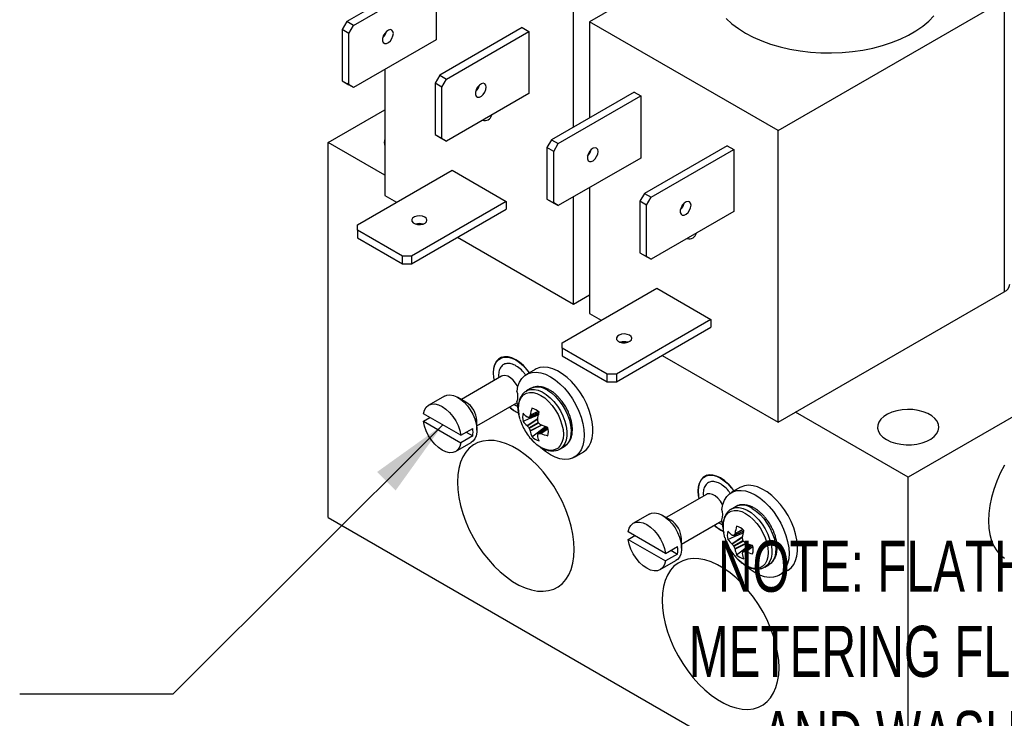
# Model space of a CAD drawing. Header units: inches. Extents: x 0.5 to 22.6, y 0.5 to 16.5.
# Tile 15 of 18: x 17.3 to 20.5, y 11.9 to 14.2. Entities that reach past the tile are written whole.
import ezdxf

# ---------------------------------------------------------------- set-up
doc = ezdxf.new("R2010")
doc.units = ezdxf.units.IN
doc.header["$LTSCALE"] = 2
doc.header["$MEASUREMENT"] = 0
doc.linetypes.add('SLD-Solid', pattern=[0])
doc.layers.add('TEXT', color=140, linetype='SLD-Solid', lineweight=25)
doc.styles.add('SLDTEXTSTYLE0', font='TXT', dxfattribs={"width": 0.7})
doc.dimstyles.new('SLDDIMSTYLE6', dxfattribs={"dimtxt": 0.18, "dimasz": 0.26, "dimexe": 0, "dimexo": 0.0625, "dimgap": 0, "dimtad": 0, "dimtih": 1, "dimtoh": 1, "dimdec": 0, "dimrnd": 1e-09, "dimzin": 0, "dimdsep": 46, "dimtxsty": 'Standard', "dimsah": 1, "dimcen": 0.09, "dimadec": 0, "dimazin": 0, "dimtfac": 0.26, "dimtdec": 0, "dimtofl": 0, "dimtmove": 0, "dimatfit": 3, "dimfxl": 0, "dimfrac": 2, "dimtolj": 1, "dimtzin": 0, "dimarcsym": 0})

msp = doc.modelspace()

# ---------------------------------------------------------------- linework, layer by layer
for p, q in [((19.5723, 14.4495), (19.1765, 14.2209)), ((18.6532, 14.3769), (18.3839, 14.2214)), ((18.4059, 14.2088), (18.6751, 14.3642)), ((18.6751, 14.3642), (18.6751, 14.1617)), ((19.7916, 13.8658), (20.5299, 14.292)), ((20.5299, 14.292), (20.5299, 13.3391)), ((19.1234, 13.8768), (19.1234, 14.2516)), ((18.3839, 14.2214), (18.3689, 14.1954)), ((18.4059, 14.2088), (18.3839, 14.2214)), ((18.3909, 14.1828), (18.4059, 14.2088)), ((19.1765, 14.2209), (19.1765, 13.9074)), ((19.7916, 13.8658), (19.1765, 14.2209)), ((18.3909, 14.1828), (18.3689, 14.1954)), ((18.3689, 14.1954), (18.3689, 14.0276)), ((18.3909, 14.0149), (18.3909, 14.1828)), ((18.5082, 14.1835), (18.5082, 14.177)), ((18.9565, 14.2017), (18.6873, 14.0463)), ((18.7092, 14.0336), (18.9785, 14.1891)), ((18.9565, 14.2017), (18.9785, 14.1891)), ((18.9785, 14.1891), (18.9785, 13.9866)), ((18.6751, 14.1617), (18.4059, 14.0063)), ((18.5082, 14.0654), (18.5082, 13.6538)), ((18.6873, 14.0463), (18.6723, 14.0203)), ((18.6873, 14.0463), (18.7092, 14.0336)), ((18.3689, 14.0276), (18.3909, 14.0149)), ((18.3689, 14.0276), (18.3839, 14.0189)), ((18.4059, 14.0063), (18.3839, 14.0189)), ((18.4059, 14.0063), (18.3909, 14.0149)), ((18.6942, 14.0077), (18.6723, 14.0203)), ((18.6723, 14.0203), (18.6723, 13.8525)), ((18.6942, 14.0077), (18.7092, 14.0336)), ((18.6942, 13.8398), (18.6942, 14.0077)), ((18.9785, 13.9866), (18.7092, 13.8311)), ((18.8092, 14.0049), (18.8125, 14.0034)), ((19.3214, 13.9911), (19.0522, 13.8357)), ((19.3214, 13.9911), (19.3433, 13.9785)), ((19.0741, 13.823), (19.3433, 13.9785)), ((19.3433, 13.9785), (19.3433, 13.7759)), ((18.3232, 13.8266), (18.5082, 13.9335)), ((18.6723, 13.8525), (18.6942, 13.8398)), ((18.6723, 13.8525), (18.6873, 13.8438)), ((19.7916, 12.9129), (19.7916, 13.8658)), ((18.5082, 13.7198), (18.3232, 13.8266)), ((18.3232, 12.6018), (18.3232, 13.8266)), ((18.6873, 13.8438), (18.7092, 13.8311)), ((18.7092, 13.8311), (18.6942, 13.8398)), ((19.0522, 13.8357), (19.0372, 13.8097)), ((19.0522, 13.8357), (19.0741, 13.823)), ((19.0591, 13.797), (19.0741, 13.823)), ((19.0591, 13.797), (19.0372, 13.8097)), ((19.0372, 13.8097), (19.0372, 13.6418)), ((19.0591, 13.6292), (19.0591, 13.797)), ((19.1765, 13.7978), (19.1765, 13.7912)), ((19.6248, 13.816), (19.3555, 13.6605)), ((19.3774, 13.6479), (19.6467, 13.8033)), ((19.6248, 13.816), (19.6467, 13.8033)), ((19.6467, 13.8033), (19.6467, 13.6008)), ((19.3433, 13.7759), (19.0741, 13.6205)), ((18.4186, 13.558), (18.7274, 13.7363)), ((18.7274, 13.7363), (18.9042, 13.6342)), ((19.1765, 13.6796), (19.1765, 13.268)), ((19.3555, 13.6605), (19.3405, 13.6346)), ((19.3555, 13.6605), (19.3774, 13.6479)), ((18.5082, 13.6538), (18.5464, 13.6318)), ((18.9042, 13.6342), (18.5954, 13.4559)), ((18.9042, 13.6342), (18.9042, 13.6089)), ((19.0372, 13.6418), (19.0591, 13.6292)), ((19.0372, 13.6418), (19.0522, 13.6332)), ((19.0522, 13.6332), (19.0741, 13.6205)), ((19.0741, 13.6205), (19.0591, 13.6292)), ((19.1234, 13.2987), (19.1234, 13.649)), ((19.3624, 13.6219), (19.3405, 13.6346)), ((19.3405, 13.6346), (19.3405, 13.4667)), ((19.3624, 13.6219), (19.3774, 13.6479)), ((18.5954, 13.4306), (18.9042, 13.6089)), ((19.3624, 13.4541), (19.3624, 13.6219)), ((19.6467, 13.6008), (19.3774, 13.4454)), ((19.4775, 13.6191), (19.4807, 13.6177)), ((18.4186, 13.5407), (18.4186, 13.558)), ((18.5654, 13.4559), (18.4186, 13.5407)), ((18.4186, 13.5407), (18.4186, 13.5154)), ((18.4186, 13.5154), (18.5654, 13.4306)), ((18.7451, 13.5171), (19.1234, 13.2987)), ((19.3405, 13.4667), (19.3624, 13.4541)), ((19.3405, 13.4667), (19.3555, 13.458)), ((18.5654, 13.4306), (18.5654, 13.4559)), ((18.5954, 13.4559), (18.5654, 13.4559)), ((18.5954, 13.4559), (18.5954, 13.4306)), ((19.3555, 13.458), (19.3774, 13.4454)), ((19.3774, 13.4454), (19.3624, 13.4541)), ((18.5654, 13.4306), (18.5954, 13.4306)), ((19.0868, 13.1722), (19.3957, 13.3505)), ((19.3957, 13.3505), (19.5724, 13.2485)), ((19.7916, 12.9129), (20.5299, 13.3391)), ((19.1234, 13.2987), (19.1765, 13.3293)), ((19.1765, 13.268), (19.2146, 13.246)), ((19.5724, 13.2485), (19.2636, 13.0702)), ((19.5724, 13.2485), (19.5724, 13.2232)), ((19.2636, 13.0449), (19.5724, 13.2232)), ((19.0868, 13.1549), (19.0868, 13.1722)), ((19.2336, 13.0702), (19.0868, 13.1549)), ((19.0868, 13.1549), (19.0868, 13.1296)), ((18.8912, 13.1256), (18.884, 13.1214)), ((19.0868, 13.1296), (19.2336, 13.0449)), ((19.4133, 13.1313), (19.7916, 12.9129)), ((20.9232, 13.1421), (20.2161, 12.7339)), ((18.999, 13.0857), (18.9707, 13.0693)), ((18.8893, 13.0633), (18.7583, 12.9876)), ((18.879, 13.0649), (18.8798, 13.0578)), ((19.2336, 13.0449), (19.2336, 13.0702)), ((19.2636, 13.0702), (19.2336, 13.0702)), ((19.2636, 13.0702), (19.2636, 13.0449)), ((18.9837, 13.0232), (18.9705, 13.0155)), ((19.2336, 13.0449), (19.2636, 13.0449)), ((18.7026, 12.9988), (18.6514, 12.9692)), ((18.7729, 12.9791), (18.7464, 12.9944)), ((18.8083, 12.901), (18.9393, 12.9767)), ((18.9294, 12.9709), (18.9419, 12.9641)), ((18.7561, 12.8705), (18.6342, 12.9408)), ((18.6342, 12.9164), (18.6554, 12.9286)), ((18.9723, 12.9022), (19.0076, 12.9253)), ((18.9731, 12.9013), (19.0073, 12.9238)), ((18.9787, 12.929), (19.0109, 12.9429)), ((19.011, 12.9434), (18.9794, 12.9297)), ((19.0094, 12.9477), (18.9824, 12.9351)), ((19.0088, 12.9483), (18.9827, 12.9362)), ((20.2161, 12.7339), (19.8488, 12.9459)), ((18.6342, 12.9164), (18.7561, 12.846)), ((18.7561, 12.8705), (18.795, 12.8929)), ((18.8083, 12.8873), (18.8083, 12.9179)), ((18.9781, 12.895), (19.0088, 12.9127)), ((19.0101, 12.9104), (18.9794, 12.8927)), ((19.0189, 12.9036), (18.9824, 12.8853)), ((19.0204, 12.9031), (18.9827, 12.8841)), ((18.988, 12.866), (19.032, 12.8991)), ((19.0373, 12.8972), (19.0092, 12.8762)), ((19.0101, 12.8765), (19.0377, 12.897)), ((19.0163, 12.8764), (19.0408, 12.8935)), ((19.0174, 12.8761), (19.0409, 12.8926)), ((18.795, 12.8684), (18.7561, 12.846)), ((18.7737, 12.8807), (18.795, 12.8684)), ((18.7389, 12.8176), (18.7901, 12.8472)), ((19.08, 12.8259), (19.0791, 12.8254)), ((19.08, 12.8259), (19.0932, 12.8335)), ((19.1267, 12.7991), (19.1549, 12.8155)), ((19.5594, 12.7398), (19.5523, 12.7357)), ((20.2161, 11.5091), (20.2161, 12.7339)), ((19.6672, 12.6999), (19.6389, 12.6836)), ((19.5575, 12.6775), (19.4265, 12.6018)), ((19.5472, 12.6791), (19.548, 12.672)), ((19.652, 12.6374), (19.6387, 12.6298)), ((18.3232, 12.6018), (20.2161, 11.5091)), ((19.3709, 12.613), (19.3196, 12.5834)), ((19.4411, 12.5934), (19.4146, 12.6087)), ((19.4765, 12.5152), (19.6075, 12.5909)), ((19.5976, 12.5852), (19.6101, 12.5784)), ((19.4243, 12.4847), (19.3024, 12.5551)), ((19.3024, 12.5306), (19.3236, 12.5428)), ((19.6405, 12.5164), (19.6758, 12.5396)), ((19.6413, 12.5156), (19.6755, 12.538)), ((19.6469, 12.5433), (19.6791, 12.5572)), ((19.6792, 12.5576), (19.6476, 12.544)), ((19.6777, 12.562), (19.6506, 12.5494)), ((19.677, 12.5626), (19.6509, 12.5504)), ((19.3024, 12.5306), (19.4243, 12.4602)), ((19.4243, 12.4847), (19.4632, 12.5072)), ((19.4765, 12.5015), (19.4765, 12.5321)), ((19.6463, 12.5093), (19.677, 12.527)), ((19.6783, 12.5247), (19.6476, 12.5069)), ((19.6871, 12.5179), (19.6506, 12.4995)), ((19.6886, 12.5173), (19.6509, 12.4984)), ((19.6562, 12.4802), (19.7002, 12.5134)), ((19.7055, 12.5114), (19.6774, 12.4905)), ((19.6783, 12.4907), (19.7059, 12.5113)), ((19.6845, 12.4906), (19.709, 12.5077)), ((19.6856, 12.4904), (19.7091, 12.5069)), ((19.4632, 12.4827), (19.4243, 12.4602)), ((19.442, 12.4949), (19.4632, 12.4827)), ((19.4071, 12.4319), (19.4583, 12.4615)), ((19.7482, 12.4401), (19.7473, 12.4396)), ((19.7482, 12.4401), (19.7614, 12.4478)), ((19.7949, 12.4134), (19.8232, 12.4297))]:
    msp.add_line(p, q)
at = {"flags": 128}
for points in [[(19.6225, 14.2314), (19.6408, 14.2145), (19.6618, 14.1986), (19.6851, 14.1839), (19.7106, 14.1705), (19.7381, 14.1584), (19.7673, 14.1478), (19.7981, 14.1387), (19.8301, 14.1313), (19.8632, 14.1256), (19.8971, 14.1216), (19.9314, 14.1193), (19.9659, 14.1189), (20.0004, 14.1202), (20.0345, 14.1233), (20.068, 14.1282), (20.1006, 14.1348), (20.1321, 14.1431), (20.1621, 14.1529), (20.1905, 14.1643), (20.2171, 14.177), (20.2415, 14.1911), (20.2636, 14.2064), (20.2833, 14.2228), (20.3003, 14.2402)], [(18.5358, 14.1825), (18.5346, 14.1892), (18.5312, 14.1936), (18.526, 14.1952), (18.5198, 14.1936), (18.5133, 14.1892), (18.5075, 14.1825), (18.5031, 14.1744), (18.5008, 14.1661), (18.5008, 14.1585), (18.5031, 14.1529), (18.5075, 14.1499), (18.5133, 14.1499), (18.5198, 14.1529), (18.526, 14.1586), (18.5312, 14.1661), (18.5346, 14.1745), (18.5358, 14.1825)], [(18.8392, 14.0074), (18.838, 14.0141), (18.8345, 14.0185), (18.8294, 14.02), (18.8231, 14.0185), (18.8166, 14.0141), (18.8108, 14.0074), (18.8065, 13.9993), (18.8041, 13.9909), (18.8041, 13.9834), (18.8065, 13.9778), (18.8108, 13.9748), (18.8166, 13.9748), (18.8231, 13.9778), (18.8294, 13.9835), (18.8345, 13.991), (18.838, 13.9994), (18.8392, 14.0074)], [(19.204, 13.7968), (19.2028, 13.8035), (19.1994, 13.8079), (19.1942, 13.8094), (19.188, 13.8078), (19.1815, 13.8034), (19.1757, 13.7967), (19.1713, 13.7886), (19.169, 13.7803), (19.169, 13.7728), (19.1713, 13.7672), (19.1757, 13.7641), (19.1815, 13.7642), (19.188, 13.7672), (19.1942, 13.7729), (19.1994, 13.7804), (19.2028, 13.7887), (19.204, 13.7968)], [(19.5074, 13.6217), (19.5062, 13.6283), (19.5028, 13.6328), (19.4976, 13.6343), (19.4913, 13.6327), (19.4849, 13.6283), (19.479, 13.6216), (19.4747, 13.6135), (19.4723, 13.6052), (19.4723, 13.5977), (19.4747, 13.592), (19.479, 13.589), (19.4849, 13.589), (19.4913, 13.5921), (19.4976, 13.5977), (19.5028, 13.6052), (19.5062, 13.6136), (19.5074, 13.6217)], [(18.6383, 13.5828), (18.6308, 13.5858), (18.6218, 13.587), (18.6127, 13.5863), (18.6047, 13.5837), (18.5988, 13.5796), (18.5959, 13.5746), (18.5963, 13.5693), (18.6, 13.5644), (18.6065, 13.5607), (18.6149, 13.5586), (18.6241, 13.5583), (18.6328, 13.56), (18.6399, 13.5634), (18.6444, 13.568), (18.6456, 13.5733), (18.6435, 13.5784), (18.6383, 13.5828)], [(19.3066, 13.1971), (19.299, 13.2), (19.29, 13.2013), (19.2809, 13.2005), (19.2729, 13.1979), (19.267, 13.1939), (19.2641, 13.1888), (19.2645, 13.1835), (19.2683, 13.1787), (19.2748, 13.1749), (19.2832, 13.1728), (19.2923, 13.1726), (19.301, 13.1742), (19.3081, 13.1776), (19.3126, 13.1823), (19.3139, 13.1875), (19.3118, 13.1927), (19.3066, 13.1971)], [(18.9797, 13.0746), (18.9718, 13.0851), (18.9602, 13.098), (18.9479, 13.1088), (18.9351, 13.1174), (18.9224, 13.1233), (18.9101, 13.1266), (18.8985, 13.1269), (18.8881, 13.1245), (18.8791, 13.1192), (18.8718, 13.1113), (18.8664, 13.1011), (18.8631, 13.0887), (18.862, 13.0747), (18.8631, 13.0593), (18.8649, 13.0492)], [(18.8655, 13.0495), (18.8638, 13.059), (18.8627, 13.0742), (18.8638, 13.0882), (18.8671, 13.1004), (18.8724, 13.1106), (18.8796, 13.1184), (18.8886, 13.1236), (18.8989, 13.126), (18.9104, 13.1256), (18.9226, 13.1224), (18.9352, 13.1165), (18.9478, 13.108), (18.9601, 13.0972), (18.9716, 13.0845), (18.9792, 13.0743)], [(19.1549, 12.8155), (19.1559, 12.816), (19.1659, 12.8239), (19.1742, 12.8342), (19.1805, 12.8469), (19.1848, 12.8616), (19.187, 12.8781), (19.187, 12.896), (19.1848, 12.915), (19.1805, 12.9346), (19.1742, 12.9546), (19.1659, 12.9745), (19.1559, 12.994), (19.1443, 13.0126), (19.1314, 13.0299), (19.1174, 13.0457), (19.1026, 13.0596), (19.0873, 13.0714), (19.0718, 13.0808), (19.0564, 13.0876), (19.0415, 13.0917), (19.0272, 13.093), (19.0139, 13.0915), (19.0018, 13.0872), (18.999, 13.0857)], [(18.9422, 13.029), (18.9416, 13.0302), (18.9349, 13.0412), (18.9269, 13.0508), (18.9181, 13.0584), (18.909, 13.0634), (18.9002, 13.0655), (18.8924, 13.0647), (18.8893, 13.0633)], [(18.9394, 13.0144), (18.9426, 13.0304), (18.948, 13.0444), (18.9555, 13.0562), (18.9648, 13.0654), (18.9759, 13.072), (18.9885, 13.0757), (19.0023, 13.0766), (19.0171, 13.0745), (19.0325, 13.0696), (19.0482, 13.0619), (19.0639, 13.0516), (19.0794, 13.0389), (19.0942, 13.024), (19.1081, 13.0073), (19.1207, 12.9891), (19.1319, 12.9698), (19.1414, 12.9497), (19.149, 12.9294), (19.1545, 12.9091), (19.1579, 12.8894), (19.159, 12.8706), (19.1579, 12.853), (19.1545, 12.8372), (19.149, 12.8233), (19.1414, 12.8117), (19.1319, 12.8026), (19.1207, 12.7962), (19.1081, 12.7926), (19.0942, 12.7919), (19.0794, 12.7942), (19.0639, 12.7993), (19.0482, 12.8071), (19.0325, 12.8176), (19.0175, 12.83)], [(18.9698, 13.0151), (18.9741, 13.0174), (18.9847, 13.0203), (18.9964, 13.0203), (19.0089, 13.0175), (19.022, 13.0119), (19.0351, 13.0037), (19.0479, 12.9931), (19.0601, 12.9804), (19.0713, 12.966), (19.0811, 12.9503), (19.0894, 12.9337), (19.0958, 12.9168), (19.1002, 12.9), (19.1024, 12.8838), (19.1024, 12.8686), (19.1002, 12.8549), (19.0958, 12.8432), (19.0894, 12.8336), (19.0811, 12.8266), (19.08, 12.8259)], [(19.0385, 13.0178), (19.0516, 13.0089), (19.0643, 12.9978), (19.0762, 12.9846), (19.0871, 12.9698), (19.0966, 12.9539), (19.1044, 12.9372), (19.1103, 12.9202), (19.1142, 12.9035), (19.1158, 12.8875), (19.1153, 12.8727), (19.1125, 12.8594), (19.1076, 12.8482), (19.1007, 12.8392), (19.0932, 12.8335)], [(18.7026, 12.9988), (18.7105, 13.0019), (18.7207, 13.0028), (18.7318, 13.0009), (18.7434, 12.9961), (18.7552, 12.9886), (18.7666, 12.9788), (18.7773, 12.967), (18.7869, 12.9536), (18.795, 12.9391), (18.8014, 12.924), (18.8057, 12.9089), (18.808, 12.8942), (18.808, 12.8807), (18.8057, 12.8686), (18.8014, 12.8585), (18.795, 12.8508), (18.7901, 12.8472)], [(18.9497, 12.9216), (18.9482, 12.9269), (18.9448, 12.9431), (18.9437, 12.9585), (18.9448, 12.9726), (18.9482, 12.9849), (18.9536, 12.9952), (18.9609, 13.0031), (18.97, 13.0083), (18.9805, 13.0107), (18.9921, 13.0103), (19.0044, 13.007), (19.0172, 13.0009)], [(19.0172, 13.0009), (19.03, 12.9923), (19.0423, 12.9813), (19.0539, 12.9683), (19.0644, 12.9538), (19.0735, 12.9381), (19.0808, 12.9217), (19.0862, 12.9052), (19.0896, 12.889), (19.0907, 12.8736), (19.0896, 12.8596), (19.0862, 12.8472), (19.0808, 12.8369), (19.0735, 12.829), (19.0644, 12.8238), (19.0539, 12.8214), (19.0423, 12.8218), (19.03, 12.8251), (19.0172, 12.8312), (19.0044, 12.8399), (18.9921, 12.8508), (18.9886, 12.8544)], [(18.6342, 12.9408), (18.6375, 12.9527), (18.6431, 12.9621), (18.6508, 12.9688), (18.6602, 12.9726), (18.671, 12.9731), (18.6828, 12.9705), (18.6951, 12.9649), (18.7074, 12.9563), (18.7192, 12.9453), (18.73, 12.9323), (18.7395, 12.9176), (18.7471, 12.902), (18.7528, 12.8861), (18.7561, 12.8705)], [(18.9432, 12.9579), (18.9426, 12.9605), (18.9394, 12.9802)], [(20.1454, 12.8563), (20.1592, 12.8497), (20.1747, 12.8446), (20.1917, 12.8412), (20.2094, 12.8396), (20.2273, 12.8398), (20.2449, 12.8419), (20.2615, 12.8457), (20.2767, 12.8512), (20.2899, 12.8582), (20.3008, 12.8664), (20.3089, 12.8757), (20.3141, 12.8856), (20.3161, 12.8959), (20.3149, 12.9062), (20.3105, 12.9162), (20.3031, 12.9256), (20.2929, 12.9342), (20.2802, 12.9415), (20.2655, 12.9474), (20.2491, 12.9516), (20.2317, 12.9542), (20.2139, 12.9549), (20.196, 12.9537), (20.1789, 12.9507), (20.1629, 12.946), (20.1486, 12.9398), (20.1365, 12.9321), (20.127, 12.9234), (20.1203, 12.9138), (20.1167, 12.9036), (20.1163, 12.8933), (20.1191, 12.8831), (20.1251, 12.8733), (20.1339, 12.8643), (20.1454, 12.8563)], [(19.0092, 12.9422), (19.0095, 12.9399), (19.01, 12.9373)], [(18.7561, 12.846), (18.7528, 12.8342), (18.7471, 12.8247), (18.7395, 12.818), (18.73, 12.8143), (18.7192, 12.8137), (18.7074, 12.8163), (18.6951, 12.822), (18.6828, 12.8305), (18.671, 12.8415), (18.6602, 12.8546), (18.6508, 12.8692), (18.6431, 12.8848), (18.6375, 12.9007), (18.6342, 12.9164)], [(19.032, 12.8991), (19.034, 12.8974), (19.0358, 12.896)], [(19.1264, 12.4974), (19.1252, 12.5219), (19.1219, 12.5474), (19.1164, 12.5736), (19.1087, 12.6001), (19.099, 12.6268), (19.0874, 12.6533), (19.0741, 12.6792), (19.0591, 12.7042), (19.0426, 12.7282), (19.0249, 12.7507), (19.0062, 12.7715), (18.9866, 12.7905), (18.9664, 12.8072), (18.9459, 12.8217), (18.9252, 12.8336), (18.9047, 12.8429), (18.8845, 12.8494), (18.8649, 12.8531), (18.8461, 12.8539), (18.8284, 12.8518), (18.812, 12.8469), (18.797, 12.8391), (18.7836, 12.8287), (18.772, 12.8156), (18.7623, 12.8001), (18.7547, 12.7824), (18.7492, 12.7626), (18.7458, 12.7409), (18.7447, 12.7178), (18.7458, 12.6933), (18.7492, 12.6678), (18.7547, 12.6416), (18.7623, 12.6151), (18.772, 12.5884), (18.7836, 12.5619), (18.797, 12.536), (18.812, 12.511), (18.8284, 12.487), (18.8461, 12.4645), (18.8649, 12.4437), (18.8845, 12.4247), (18.9047, 12.408), (18.9252, 12.3935), (18.9459, 12.3816), (18.9664, 12.3723), (18.9866, 12.3658), (19.0062, 12.3621), (19.0249, 12.3613), (19.0426, 12.3634), (19.0591, 12.3683), (19.0741, 12.3761), (19.0874, 12.3865), (19.099, 12.3996), (19.1087, 12.4151), (19.1164, 12.4328), (19.1219, 12.4526), (19.1252, 12.4743), (19.1264, 12.4974)], [(20.5301, 12.7727), (20.5167, 12.7468), (20.5051, 12.7204), (20.4955, 12.6937), (20.4878, 12.6671), (20.4823, 12.641), (20.4789, 12.6155), (20.4778, 12.591), (20.4789, 12.5678), (20.4823, 12.5462), (20.4878, 12.5264), (20.4955, 12.5087), (20.5051, 12.4932), (20.5167, 12.4801), (20.5301, 12.4697)], [(19.6479, 12.6888), (19.64, 12.6994), (19.6284, 12.7122), (19.6161, 12.7231), (19.6033, 12.7316), (19.5906, 12.7376), (19.5783, 12.7408), (19.5667, 12.7412), (19.5563, 12.7387), (19.5473, 12.7335), (19.54, 12.7256), (19.5346, 12.7153), (19.5313, 12.703), (19.5302, 12.6889), (19.5313, 12.6736), (19.5332, 12.6634)], [(19.5337, 12.6638), (19.532, 12.6733), (19.5309, 12.6885), (19.532, 12.7024), (19.5353, 12.7147), (19.5406, 12.7248), (19.5479, 12.7326), (19.5568, 12.7378), (19.5671, 12.7403), (19.5786, 12.7399), (19.5908, 12.7367), (19.6034, 12.7307), (19.616, 12.7223), (19.6283, 12.7115), (19.6398, 12.6987), (19.6474, 12.6885)], [(19.8232, 12.4297), (19.8241, 12.4303), (19.8341, 12.4381), (19.8424, 12.4485), (19.8487, 12.4612), (19.853, 12.4759), (19.8552, 12.4923), (19.8552, 12.5102), (19.853, 12.5292), (19.8487, 12.5489), (19.8424, 12.5689), (19.8341, 12.5888), (19.8241, 12.6082), (19.8125, 12.6268), (19.7996, 12.6442), (19.7856, 12.66), (19.7708, 12.6739), (19.7556, 12.6856), (19.7401, 12.695), (19.7247, 12.7018), (19.7097, 12.7059), (19.6954, 12.7072), (19.6821, 12.7057), (19.67, 12.7014), (19.6672, 12.6999)], [(19.6104, 12.6432), (19.6098, 12.6444), (19.6032, 12.6555), (19.5951, 12.6651), (19.5863, 12.6726), (19.5772, 12.6776), (19.5685, 12.6798), (19.5606, 12.6789), (19.5575, 12.6775)], [(19.6076, 12.6287), (19.6108, 12.6446), (19.6162, 12.6586), (19.6237, 12.6704), (19.633, 12.6797), (19.6441, 12.6862), (19.6567, 12.69), (19.6705, 12.6908), (19.6853, 12.6888), (19.7007, 12.6838), (19.7164, 12.6761), (19.7322, 12.6658), (19.7476, 12.6531), (19.7624, 12.6382), (19.7763, 12.6215), (19.7889, 12.6034), (19.8001, 12.584), (19.8096, 12.564), (19.8172, 12.5436), (19.8227, 12.5234), (19.8261, 12.5036), (19.8272, 12.4848), (19.8261, 12.4673), (19.8227, 12.4514), (19.8172, 12.4375), (19.8096, 12.4259), (19.8001, 12.4168), (19.7889, 12.4104), (19.7763, 12.4068), (19.7624, 12.4062), (19.7476, 12.4084), (19.7322, 12.4135), (19.7164, 12.4214), (19.7007, 12.4318), (19.6858, 12.4443)], [(19.638, 12.6294), (19.6423, 12.6316), (19.6529, 12.6345), (19.6646, 12.6346), (19.6772, 12.6318), (19.6902, 12.6262), (19.7033, 12.618), (19.7161, 12.6074), (19.7283, 12.5947), (19.7395, 12.5803), (19.7494, 12.5646), (19.7576, 12.548), (19.764, 12.5311), (19.7684, 12.5142), (19.7706, 12.498), (19.7706, 12.4828), (19.7684, 12.4692), (19.764, 12.4574), (19.7576, 12.4479), (19.7494, 12.4408), (19.7482, 12.4401)], [(19.7067, 12.632), (19.7198, 12.6232), (19.7325, 12.612), (19.7445, 12.5989), (19.7553, 12.5841), (19.7648, 12.5681), (19.7726, 12.5514), (19.7785, 12.5345), (19.7824, 12.5177), (19.7841, 12.5017), (19.7835, 12.4869), (19.7807, 12.4737), (19.7758, 12.4624), (19.769, 12.4535), (19.7614, 12.4478)], [(19.3709, 12.613), (19.3787, 12.6162), (19.3889, 12.6171), (19.4, 12.6151), (19.4117, 12.6103), (19.4234, 12.6029), (19.4348, 12.5931), (19.4455, 12.5813), (19.4551, 12.5679), (19.4632, 12.5533), (19.4696, 12.5382), (19.474, 12.5231), (19.4762, 12.5085), (19.4762, 12.4949), (19.474, 12.4829), (19.4696, 12.4728), (19.4632, 12.465), (19.4583, 12.4615)], [(19.6179, 12.5359), (19.6164, 12.5411), (19.6131, 12.5573), (19.6119, 12.5727), (19.6131, 12.5868), (19.6164, 12.5992), (19.6218, 12.6095), (19.6291, 12.6173), (19.6382, 12.6226), (19.6487, 12.625), (19.6603, 12.6245), (19.6727, 12.6212), (19.6854, 12.6152)], [(19.6854, 12.6152), (19.6982, 12.6065), (19.7105, 12.5955), (19.7221, 12.5826), (19.7326, 12.568), (19.7417, 12.5524), (19.749, 12.536), (19.7545, 12.5195), (19.7578, 12.5033), (19.7589, 12.4879), (19.7578, 12.4738), (19.7545, 12.4614), (19.749, 12.4512), (19.7417, 12.4433), (19.7326, 12.438), (19.7221, 12.4356), (19.7105, 12.4361), (19.6982, 12.4394), (19.6854, 12.4455), (19.6727, 12.4541), (19.6603, 12.4651), (19.6568, 12.4687)], [(19.3024, 12.5551), (19.3057, 12.5669), (19.3113, 12.5764), (19.319, 12.5831), (19.3284, 12.5868), (19.3393, 12.5874), (19.3511, 12.5848), (19.3633, 12.5791), (19.3756, 12.5706), (19.3874, 12.5596), (19.3982, 12.5465), (19.4077, 12.5319), (19.4154, 12.5163), (19.421, 12.5004), (19.4243, 12.4847)], [(19.6114, 12.5721), (19.6108, 12.5748), (19.6076, 12.5945)], [(19.6774, 12.5565), (19.6777, 12.5542), (19.6782, 12.5516)], [(19.4243, 12.4602), (19.421, 12.4484), (19.4154, 12.439), (19.4077, 12.4322), (19.3982, 12.4285), (19.3874, 12.4279), (19.3756, 12.4305), (19.3633, 12.4362), (19.3511, 12.4447), (19.3393, 12.4557), (19.3284, 12.4688), (19.319, 12.4834), (19.3113, 12.499), (19.3057, 12.515), (19.3024, 12.5306)], [(19.7002, 12.5134), (19.7022, 12.5117), (19.704, 12.5103)], [(19.7946, 12.1117), (19.7935, 12.1362), (19.7901, 12.1616), (19.7846, 12.1878), (19.7769, 12.2144), (19.7673, 12.2411), (19.7557, 12.2675), (19.7423, 12.2934), (19.7273, 12.3185), (19.7108, 12.3424), (19.6931, 12.3649), (19.6744, 12.3858), (19.6548, 12.4047), (19.6346, 12.4215), (19.6141, 12.4359), (19.5934, 12.4478), (19.5729, 12.4571), (19.5527, 12.4636), (19.5331, 12.4673), (19.5144, 12.4681), (19.4967, 12.4661), (19.4802, 12.4611), (19.4652, 12.4534), (19.4518, 12.4429), (19.4402, 12.4298), (19.4306, 12.4143), (19.4229, 12.3966), (19.4174, 12.3768), (19.414, 12.3552), (19.4129, 12.332), (19.414, 12.3075), (19.4174, 12.2821), (19.4229, 12.2559), (19.4306, 12.2293), (19.4402, 12.2026), (19.4518, 12.1762), (19.4652, 12.1503), (19.4802, 12.1252), (19.4967, 12.1013), (19.5144, 12.0788), (19.5331, 12.0579), (19.5527, 12.039), (19.5729, 12.0222), (19.5934, 12.0078), (19.6141, 11.9958), (19.6346, 11.9866), (19.6548, 11.9801), (19.6744, 11.9764), (19.6931, 11.9756), (19.7108, 11.9776), (19.7273, 11.9826), (19.7423, 11.9903), (19.7557, 12.0008), (19.7673, 12.0138), (19.7769, 12.0293), (19.7846, 12.0471), (19.7901, 12.0669), (19.7935, 12.0885), (19.7946, 12.1117)]]:
    msp.add_lwpolyline(points, dxfattribs=at)
for centre, radius, start, end in [((18.4733, 14.1982), 0.0409, 312.8992, 347.1061), ((18.7767, 14.0231), 0.0409, 312.8992, 347.1061), ((18.834, 13.9211), 0.0233, 251.8299, 348.1647), ((18.5402, 13.8266), 0.0342, 159.3171, 200.6829), ((19.1415, 13.8124), 0.0409, 312.8992, 347.1061), ((19.4449, 13.6373), 0.0409, 312.8992, 347.1061), ((18.6207, 13.5209), 0.0409, 72.9148, 107.0852), ((19.5023, 13.5354), 0.0233, 251.8146, 347.8982), ((20.5174, 13.3666), 0.0302, 294.3747, 354.3052), ((19.2889, 13.1351), 0.0409, 72.9148, 107.0852), ((19.0064, 12.9728), 0.0552, 54.4834, 114.2062), ((18.8965, 12.9973), 0.0461, 338.2442, 21.7558), ((18.7324, 12.9149), 0.0759, 2.2473, 57.7474), ((18.99, 13.0426), 0.1097, 226.8192, 245.7323), ((18.9894, 13.0422), 0.1084, 227.0505, 245.7322), ((18.9728, 12.906), 0.0556, 45.9443, 74.0611), ((19.0132, 12.9294), 0.0557, 165.9439, 194.0561), ((18.7137, 12.8807), 0.0822, 351.4309, 8.5691), ((18.9862, 12.8826), 0.0557, 345.9439, 14.0561), ((19.0267, 12.906), 0.0556, 225.9443, 254.0611), ((19.6746, 12.587), 0.0552, 54.4834, 114.2062), ((19.5648, 12.6116), 0.0461, 338.2442, 21.7558), ((19.4006, 12.5292), 0.0759, 2.2473, 57.7474), ((19.6582, 12.6568), 0.1097, 226.8192, 245.7323), ((19.6576, 12.6565), 0.1084, 227.0505, 245.7322), ((19.641, 12.5202), 0.0556, 45.9443, 74.0611), ((19.6815, 12.5436), 0.0557, 165.9439, 194.0561), ((19.3819, 12.4949), 0.0822, 351.4309, 8.5691), ((19.6545, 12.4969), 0.0557, 345.9439, 14.0561), ((19.6949, 12.5202), 0.0556, 225.9443, 254.0611)]:
    msp.add_arc(centre, radius, start, end)
for points, knots in [([(18.9677, 13.0665), (18.9657, 13.0695), (18.9592, 13.0791), (18.9456, 13.0915), (18.9289, 13.1019), (18.9129, 13.1061), (18.8988, 13.1043), (18.8877, 13.0963), (18.8803, 13.083), (18.8794, 13.0708), (18.879, 13.0649)], [0, 0, 0, 0, 0.062861, 0.199202, 0.335543, 0.466135, 0.596726, 0.733067, 0.869409, 1, 1, 1, 1]), ([(18.8899, 13.0636), (18.8899, 13.0637), (18.89, 13.0639), (18.8896, 13.0635), (18.8893, 13.0633)], [0, 0, 0, 0, 0.143166, 1, 1, 1, 1]), ([(19.0985, 12.963), (19.0955, 12.968), (19.0911, 12.975), (19.0839, 12.9846), (19.0774, 12.9924), (19.0693, 13.0008), (19.0604, 13.0086), (19.0509, 13.0155), (19.0408, 13.0214), (19.0304, 13.0258), (19.0198, 13.0287), (19.0092, 13.0299), (18.9987, 13.029), (18.9898, 13.0266), (18.9851, 13.0237), (18.9833, 13.0226)], [0, 0, 0, 0, 0.104461, 0.146953, 0.216989, 0.288937, 0.365404, 0.444442, 0.525404, 0.60785, 0.69138, 0.775772, 0.861097, 0.948182, 1, 1, 1, 1]), ([(18.9698, 13.0147), (18.9685, 13.0141), (18.9637, 13.0115), (18.9574, 13.0048), (18.951, 12.9951), (18.9466, 12.9841), (18.9441, 12.972), (18.9434, 12.9591), (18.944, 12.9477), (18.9453, 12.9406), (18.9458, 12.9381)], [0, 0, 0, 0, 0.055544, 0.208123, 0.349967, 0.494563, 0.639692, 0.782977, 0.922382, 1, 1, 1, 1]), ([(19.0929, 12.8337), (19.0945, 12.8346), (19.0997, 12.8373), (19.1064, 12.8442), (19.1128, 12.8539), (19.1171, 12.865), (19.1197, 12.8771), (19.1204, 12.89), (19.1195, 12.9031), (19.1172, 12.9164), (19.1139, 12.9286), (19.11, 12.9394), (19.1053, 12.9506), (19.1011, 12.9583), (19.0985, 12.963)], [0, 0, 0, 0, 0.046497, 0.145065, 0.236699, 0.330111, 0.423867, 0.516432, 0.606491, 0.692631, 0.779616, 0.843047, 0.903882, 1, 1, 1, 1]), ([(18.9501, 12.9214), (18.9513, 12.9172), (18.9547, 12.9059), (18.9632, 12.8887), (18.9746, 12.8703), (18.984, 12.8597), (18.9885, 12.8547)], [0, 0, 0, 0, 0.168543, 0.45293, 0.740167, 1, 1, 1, 1]), ([(18.9794, 12.9297), (18.9793, 12.9295), (18.9791, 12.9293), (18.9789, 12.9291), (18.9787, 12.929), (18.9785, 12.9289), (18.9783, 12.9289), (18.9782, 12.9289), (18.9781, 12.9289), (18.9781, 12.9289)], [0, 0, 0, 0, 0.00002970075, 0.00002970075, 0.00002970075, 0.00005940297, 0.00005940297, 0.00005940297, 0.00006914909, 0.00006914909, 0.00006914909, 0.00006914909]), ([(18.9781, 12.895), (18.9783, 12.8947), (18.9785, 12.8944), (18.9787, 12.8941), (18.9789, 12.8937), (18.9791, 12.8934), (18.9793, 12.893), (18.9793, 12.8929), (18.9793, 12.8928), (18.9794, 12.8927)], [0, 0, 0, 0, 0.00002970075, 0.00002970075, 0.00002970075, 0.00005940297, 0.00005940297, 0.00005940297, 0.00006914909, 0.00006914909, 0.00006914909, 0.00006914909]), ([(19.0101, 12.9104), (19.0098, 12.9107), (19.0096, 12.911), (19.0094, 12.9113), (19.0092, 12.9117), (19.009, 12.912), (19.0089, 12.9124), (19.0088, 12.9125), (19.0088, 12.9126), (19.0088, 12.9127)], [0, 0, 0, 0, 0.00002970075, 0.00002970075, 0.00002970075, 0.00005940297, 0.00005940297, 0.00005940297, 0.00006914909, 0.00006914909, 0.00006914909, 0.00006914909]), ([(18.9767, 12.8687), (18.9775, 12.8677), (18.9805, 12.8636), (18.9863, 12.8567), (18.9944, 12.8483), (19.0033, 12.8405), (19.0129, 12.8335), (19.0229, 12.8277), (19.0333, 12.8232), (19.0439, 12.8203), (19.0545, 12.8191), (19.065, 12.8201), (19.0733, 12.8222), (19.0775, 12.8248), (19.0787, 12.8255)], [0, 0, 0, 0, 0.02586, 0.1073485, 0.191062, 0.280034, 0.3719966, 0.4661983, 0.5621269, 0.6593163, 0.7575092, 0.8567873, 0.9581137, 1, 1, 1, 1]), ([(19.0088, 12.8757), (19.0089, 12.8759), (19.009, 12.8761), (19.0092, 12.8763), (19.0094, 12.8764), (19.0096, 12.8765), (19.0099, 12.8765), (19.0099, 12.8765), (19.01, 12.8765), (19.0101, 12.8765)], [0, 0, 0, 0, 0.00002970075, 0.00002970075, 0.00002970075, 0.00005940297, 0.00005940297, 0.00005940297, 0.00006914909, 0.00006914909, 0.00006914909, 0.00006914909]), ([(19.636, 12.6807), (19.6339, 12.6838), (19.6274, 12.6933), (19.6138, 12.7057), (19.5971, 12.7161), (19.5812, 12.7203), (19.567, 12.7186), (19.5559, 12.7106), (19.5485, 12.6972), (19.5476, 12.6851), (19.5472, 12.6791)], [0, 0, 0, 0, 0.062861, 0.199202, 0.335543, 0.466135, 0.596726, 0.733067, 0.869409, 1, 1, 1, 1]), ([(19.5581, 12.6779), (19.5581, 12.6779), (19.5582, 12.6781), (19.5579, 12.6778), (19.5575, 12.6775)], [0, 0, 0, 0, 0.1431665, 1, 1, 1, 1]), ([(19.7667, 12.5773), (19.7637, 12.5822), (19.7594, 12.5893), (19.7521, 12.5989), (19.7457, 12.6066), (19.7375, 12.615), (19.7286, 12.6228), (19.7191, 12.6298), (19.709, 12.6356), (19.6986, 12.6401), (19.6881, 12.643), (19.6774, 12.6442), (19.6669, 12.6432), (19.6581, 12.6409), (19.6533, 12.6379), (19.6516, 12.6368)], [0, 0, 0, 0, 0.104461, 0.146953, 0.216989, 0.288937, 0.365404, 0.444442, 0.525404, 0.60785, 0.69138, 0.775772, 0.861097, 0.948182, 1, 1, 1, 1]), ([(19.638, 12.629), (19.6367, 12.6283), (19.632, 12.6258), (19.6256, 12.6191), (19.6192, 12.6094), (19.6148, 12.5983), (19.6123, 12.5862), (19.6116, 12.5733), (19.6122, 12.562), (19.6135, 12.5549), (19.614, 12.5523)], [0, 0, 0, 0, 0.055544, 0.208123, 0.349967, 0.494563, 0.639692, 0.782977, 0.922382, 1, 1, 1, 1]), ([(19.7611, 12.4479), (19.7627, 12.4488), (19.7679, 12.4515), (19.7746, 12.4585), (19.781, 12.4682), (19.7853, 12.4792), (19.7879, 12.4914), (19.7886, 12.5042), (19.7877, 12.5174), (19.7854, 12.5307), (19.7821, 12.5428), (19.7782, 12.5536), (19.7735, 12.5648), (19.7693, 12.5725), (19.7667, 12.5773)], [0, 0, 0, 0, 0.046497, 0.145065, 0.236699, 0.330111, 0.423867, 0.516432, 0.606491, 0.692631, 0.779616, 0.843047, 0.903882, 1, 1, 1, 1]), ([(19.6183, 12.5356), (19.6195, 12.5314), (19.6229, 12.5202), (19.6314, 12.5029), (19.6428, 12.4846), (19.6522, 12.474), (19.6567, 12.469)], [0, 0, 0, 0, 0.168543, 0.45293, 0.740167, 1, 1, 1, 1]), ([(19.6476, 12.544), (19.6475, 12.5437), (19.6473, 12.5435), (19.6471, 12.5434), (19.6469, 12.5433), (19.6467, 12.5432), (19.6465, 12.5432), (19.6464, 12.5432), (19.6463, 12.5432), (19.6463, 12.5432)], [0, 0, 0, 0, 0.00002970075, 0.00002970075, 0.00002970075, 0.00005940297, 0.00005940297, 0.00005940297, 0.00006914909, 0.00006914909, 0.00006914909, 0.00006914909]), ([(19.6463, 12.5093), (19.6465, 12.509), (19.6467, 12.5086), (19.6469, 12.5083), (19.6471, 12.508), (19.6473, 12.5076), (19.6475, 12.5073), (19.6475, 12.5072), (19.6476, 12.5071), (19.6476, 12.5069)], [0, 0, 0, 0, 0.00002970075, 0.00002970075, 0.00002970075, 0.00005940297, 0.00005940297, 0.00005940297, 0.00006914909, 0.00006914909, 0.00006914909, 0.00006914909]), ([(19.6783, 12.5247), (19.6781, 12.5249), (19.6778, 12.5252), (19.6776, 12.5256), (19.6774, 12.5259), (19.6772, 12.5263), (19.6771, 12.5266), (19.6771, 12.5268), (19.677, 12.5269), (19.677, 12.527)], [0, 0, 0, 0, 0.00002970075, 0.00002970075, 0.00002970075, 0.00005940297, 0.00005940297, 0.00005940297, 0.00006914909, 0.00006914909, 0.00006914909, 0.00006914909]), ([(19.6449, 12.4829), (19.6457, 12.4819), (19.6487, 12.4778), (19.6545, 12.471), (19.6626, 12.4625), (19.6715, 12.4548), (19.6811, 12.4478), (19.6911, 12.4419), (19.7015, 12.4375), (19.7121, 12.4346), (19.7228, 12.4334), (19.7332, 12.4343), (19.7415, 12.4364), (19.7457, 12.439), (19.747, 12.4398)], [0, 0, 0, 0, 0.02586, 0.107348, 0.191062, 0.280034, 0.371997, 0.466198, 0.562127, 0.659316, 0.757509, 0.856787, 0.958114, 1, 1, 1, 1]), ([(19.677, 12.49), (19.6771, 12.4902), (19.6772, 12.4904), (19.6774, 12.4905), (19.6776, 12.4906), (19.6778, 12.4907), (19.6781, 12.4907), (19.6782, 12.4907), (19.6782, 12.4907), (19.6783, 12.4907)], [0, 0, 0, 0, 0.00002970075, 0.00002970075, 0.00002970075, 0.00005940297, 0.00005940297, 0.00005940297, 0.00006914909, 0.00006914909, 0.00006914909, 0.00006914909])]:
    msp.add_open_spline(points, degree=3, knots=knots)
for points in [[(18.988, 12.9595), (18.9858, 12.9516), (18.984, 12.9439), (18.9827, 12.9362)], [(18.9723, 12.9302), (18.9674, 12.9343), (18.963, 12.9385), (18.9592, 12.9429)], [(19.01, 12.9373), (18.9931, 12.9302), (18.9762, 12.923), (18.9592, 12.9158)], [(18.9731, 12.9298), (18.9729, 12.9298), (18.9726, 12.93), (18.9723, 12.9302)], [(18.9781, 12.9289), (18.9772, 12.9291), (18.9755, 12.9293), (18.9739, 12.9296), (18.9731, 12.9298)], [(18.9824, 12.9351), (18.9819, 12.9342), (18.9808, 12.9324), (18.9799, 12.9306), (18.9794, 12.9297)], [(18.9827, 12.9362), (18.9827, 12.9358), (18.9825, 12.9354), (18.9824, 12.9351)], [(19.007, 12.9209), (19.007, 12.9213), (19.0069, 12.9218), (19.007, 12.9222)], [(19.007, 12.9222), (19.0081, 12.93), (19.0095, 12.9379), (19.0114, 12.946)], [(19.0088, 12.9127), (19.0085, 12.9141), (19.0079, 12.9168), (19.0073, 12.9195), (19.007, 12.9209)], [(18.9592, 12.9158), (18.963, 12.911), (18.9674, 12.9065), (18.9723, 12.9022)], [(18.9723, 12.9022), (18.9726, 12.9019), (18.9729, 12.9016), (18.9731, 12.9013)], [(18.9731, 12.9013), (18.9739, 12.9002), (18.9755, 12.8981), (18.9772, 12.896), (18.9781, 12.895)], [(18.9794, 12.8927), (18.9799, 12.8914), (18.9808, 12.8889), (18.9819, 12.8865), (18.9824, 12.8853)], [(19.0163, 12.9049), (19.0153, 12.9058), (19.0132, 12.9076), (19.0111, 12.9095), (19.0101, 12.9104)], [(19.0174, 12.9042), (19.017, 12.9043), (19.0166, 12.9046), (19.0163, 12.9049)], [(19.0402, 12.8961), (19.0323, 12.8985), (19.0247, 12.9012), (19.0174, 12.9042)], [(18.9824, 12.8853), (18.9825, 12.8849), (18.9827, 12.8845), (18.9827, 12.8841)], [(18.9827, 12.8841), (18.984, 12.8777), (18.9858, 12.8716), (18.988, 12.866)], [(19.007, 12.8701), (19.0069, 12.8705), (19.007, 12.8708), (19.007, 12.871)], [(19.007, 12.871), (19.0073, 12.8718), (19.0079, 12.8733), (19.0085, 12.8749), (19.0088, 12.8757)], [(19.0114, 12.8525), (19.0095, 12.8579), (19.0081, 12.8638), (19.007, 12.8701)], [(19.0101, 12.8765), (19.0111, 12.8765), (19.0132, 12.8764), (19.0153, 12.8764), (19.0163, 12.8764)], [(19.0163, 12.8764), (19.0166, 12.8764), (19.017, 12.8763), (19.0174, 12.8761)], [(19.0174, 12.8761), (19.0247, 12.8734), (19.0323, 12.8711), (19.0402, 12.8691)], [(19.6562, 12.5737), (19.654, 12.5659), (19.6522, 12.5581), (19.6509, 12.5504)], [(19.6405, 12.5444), (19.6356, 12.5485), (19.6312, 12.5527), (19.6275, 12.5571)], [(19.6782, 12.5516), (19.6613, 12.5444), (19.6444, 12.5373), (19.6275, 12.5301)], [(19.6413, 12.544), (19.6411, 12.5441), (19.6408, 12.5442), (19.6405, 12.5444)], [(19.6463, 12.5432), (19.6454, 12.5433), (19.6437, 12.5436), (19.6421, 12.5439), (19.6413, 12.544)], [(19.6506, 12.5494), (19.6501, 12.5485), (19.649, 12.5467), (19.6481, 12.5449), (19.6476, 12.544)], [(19.6509, 12.5504), (19.6509, 12.55), (19.6508, 12.5497), (19.6506, 12.5494)], [(19.6752, 12.5364), (19.6763, 12.5442), (19.6778, 12.5522), (19.6797, 12.5602)], [(19.6753, 12.5351), (19.6752, 12.5356), (19.6752, 12.536), (19.6752, 12.5364)], [(19.677, 12.527), (19.6767, 12.5283), (19.6761, 12.531), (19.6755, 12.5338), (19.6753, 12.5351)], [(19.6275, 12.5301), (19.6312, 12.5253), (19.6356, 12.5207), (19.6405, 12.5164)], [(19.6405, 12.5164), (19.6408, 12.5162), (19.6411, 12.5159), (19.6413, 12.5156)], [(19.6413, 12.5156), (19.6421, 12.5145), (19.6437, 12.5124), (19.6454, 12.5103), (19.6463, 12.5093)], [(19.6476, 12.5069), (19.6481, 12.5057), (19.649, 12.5032), (19.6501, 12.5007), (19.6506, 12.4995)], [(19.6845, 12.5191), (19.6835, 12.52), (19.6814, 12.5219), (19.6794, 12.5237), (19.6783, 12.5247)], [(19.6856, 12.5184), (19.6852, 12.5186), (19.6849, 12.5188), (19.6845, 12.5191)], [(19.7084, 12.5104), (19.7005, 12.5128), (19.6929, 12.5154), (19.6856, 12.5184)], [(19.6506, 12.4995), (19.6508, 12.4991), (19.6509, 12.4987), (19.6509, 12.4984)], [(19.6509, 12.4984), (19.6522, 12.4919), (19.654, 12.4859), (19.6562, 12.4802)], [(19.6752, 12.4844), (19.6752, 12.4847), (19.6752, 12.485), (19.6753, 12.4853)], [(19.6797, 12.4667), (19.6778, 12.4722), (19.6763, 12.4781), (19.6752, 12.4844)], [(19.6753, 12.4853), (19.6755, 12.486), (19.6761, 12.4876), (19.6767, 12.4892), (19.677, 12.49)], [(19.6783, 12.4907), (19.6794, 12.4907), (19.6814, 12.4906), (19.6835, 12.4906), (19.6845, 12.4906)], [(19.6845, 12.4906), (19.6849, 12.4906), (19.6852, 12.4905), (19.6856, 12.4904)], [(19.6856, 12.4904), (19.6929, 12.4877), (19.7005, 12.4853), (19.7084, 12.4833)]]:
    msp.add_open_spline(points, degree=3)

# ---------------------------------------------------------------- texts
at = {"layer": 'TEXT', "insert": (20.8133, 12.5262), "char_height": 0.1666667, "attachment_point": 2, "style": 'SLDTEXTSTYLE0'}
msp.add_mtext('NOTE: FLATHEAD SCREWS FOR ^JMETERING FLOW. PHILIPS SCREW ^JAND WASHER FOR LIMITING ^JTRAVEL ON METERING SCREW', dxfattribs=at)

# ---------------------------------------------------------------- leaders
at = {"layer": 'TEXT'}
msp.add_leader([(18.6972, 12.9044), (17.8163, 12.0251), (17.3163, 12.0251)], dimstyle='SLDDIMSTYLE6', dxfattribs=at)

doc.saveas('drawing.dxf')
